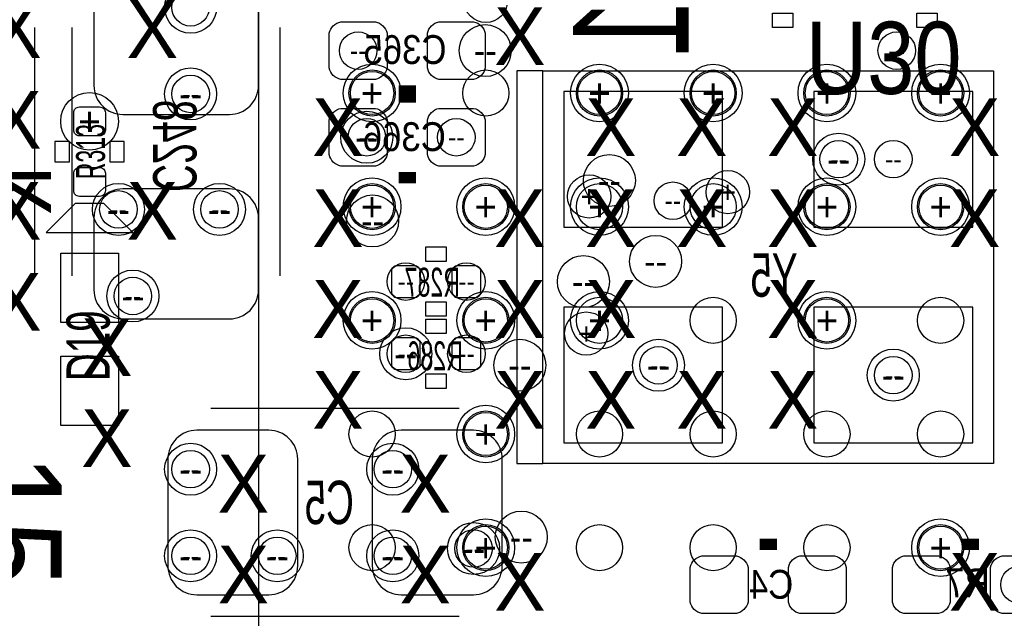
# Model space of a CAD drawing. Extents: x -22 to 398, y -34 to 263.
# Tile 28 of 48: x 21.17 to 29.83, y 33.7 to 38.96. Entities that reach past the tile are written whole.
import ezdxf
from ezdxf.enums import TextEntityAlignment as Align

# ---------------------------------------------------------------- set-up
doc = ezdxf.new("R2010")
doc.units = 0
for name, color, linetype in [('ASSY_BOT', 211, 'CONTINUOUS'), ('ASSY_TOP', 80, 'CONTINUOUS'), ('BOT', 153, 'CONTINUOUS'), ('DRILL', 254, 'CONTINUOUS'), ('SILK_BOT', 120, 'CONTINUOUS'), ('SILK_TOP', 211, 'CONTINUOUS'), ('TOP', 5, 'CONTINUOUS')]:
    doc.layers.add(name, color=color, linetype=linetype)

# ---------------------------------------------------------------- blocks, each defined once
blk = doc.blocks.new('FIGURE_CIRCLE')
blk.add_circle((0, 0), 0.5)

msp = doc.modelspace()

# ---------------------------------------------------------------- linework, layer by layer
at = {"layer": 'BOT'}
for points in [[(22.079204, 38.13048), (23.019004, 38.13048, 0.414214), (23.273004, 38.38448), (23.273004, 39.01948, 0.414214), (23.019004, 39.27348), (22.079204, 39.27348, 0.414214), (21.825204, 39.01948), (21.825204, 38.38448, 0.414214)], [(24.301704, 38.43782), (23.996904, 38.43782, -0.294587), (23.895304, 38.53942), (23.895304, 38.84422, -0.294587), (23.996904, 38.94582), (24.301704, 38.94582, -0.294587), (24.403304, 38.84422), (24.403304, 38.53942, -0.294587)], [(25.165304, 38.43782), (24.860504, 38.43782, -0.294587), (24.758904, 38.53942), (24.758904, 38.84422, -0.294587), (24.860504, 38.94582), (25.165304, 38.94582, -0.294587), (25.266904, 38.84422), (25.266904, 38.53942, -0.294587)], [(24.301704, 37.67582), (23.996904, 37.67582, -0.294587), (23.895304, 37.77742), (23.895304, 38.08222, -0.294587), (23.996904, 38.18382), (24.301704, 38.18382, -0.294587), (24.403304, 38.08222), (24.403304, 37.77742, -0.294587)], [(25.165304, 37.67582), (24.860504, 37.67582, -0.294587), (24.758904, 37.77742), (24.758904, 38.08222, -0.294587), (24.860504, 38.18382), (25.165304, 38.18382, -0.294587), (25.266904, 38.08222), (25.266904, 37.77742, -0.294587)], [(22.079204, 36.33216), (23.019004, 36.33216, 0.414214), (23.273004, 36.58616), (23.273004, 37.22116, 0.414214), (23.019004, 37.47516), (22.079204, 37.47516, 0.414214), (21.825204, 37.22116), (21.825204, 36.58616, 0.414214)], [(24.695404, 36.74872, 0.414214), (24.644604, 36.79952), (24.492204, 36.79952, 0.414214), (24.441404, 36.74872), (24.441404, 36.57092, 0.414214), (24.492204, 36.52012), (24.644604, 36.52012, 0.414214), (24.695404, 36.57092)], [(25.228804, 36.74872, 0.414214), (25.178004, 36.79952), (25.025604, 36.79952, 0.414214), (24.974804, 36.74872), (24.974804, 36.57092, 0.414214), (25.025604, 36.52012), (25.178004, 36.52012, 0.414214), (25.228804, 36.57092)], [(24.441404, 35.93592, 0.414214), (24.492204, 35.88512), (24.644604, 35.88512, 0.414214), (24.695404, 35.93592), (24.695404, 36.11372, 0.414214), (24.644604, 36.16452), (24.492204, 36.16452, 0.414214), (24.441404, 36.11372)], [(24.974804, 35.93592, 0.414214), (25.025604, 35.88512), (25.178004, 35.88512, 0.414214), (25.228804, 35.93592), (25.228804, 36.11372, 0.414214), (25.178004, 36.16452), (25.025604, 36.16452, 0.414214), (24.974804, 36.11372)], [(23.618444, 34.15792), (23.618444, 35.09772, 0.414214), (23.364444, 35.35172), (22.729444, 35.35172, 0.414214), (22.475444, 35.09772), (22.475444, 34.15792, 0.414214), (22.729444, 33.90392), (23.364444, 33.90392, 0.414214)], [(25.416764, 34.15792), (25.416764, 35.09772, 0.414214), (25.162764, 35.35172), (24.527764, 35.35172, 0.414214), (24.273764, 35.09772), (24.273764, 34.15792, 0.414214), (24.527764, 33.90392), (25.162764, 33.90392, 0.414214)], [(27.171904, 34.24682), (27.476704, 34.24682, -0.294587), (27.578304, 34.14522), (27.578304, 33.84042, -0.294587), (27.476704, 33.73882), (27.171904, 33.73882, -0.294587), (27.070304, 33.84042), (27.070304, 34.14522, -0.294587)], [(28.035504, 34.24682), (28.340304, 34.24682, -0.294587), (28.441904, 34.14522), (28.441904, 33.84042, -0.294587), (28.340304, 33.73882), (28.035504, 33.73882, -0.294587), (27.933904, 33.84042), (27.933904, 34.14522, -0.294587)], [(28.949904, 34.24682), (29.254704, 34.24682, -0.294587), (29.356304, 34.14522), (29.356304, 33.84042, -0.294587), (29.254704, 33.73882), (28.949904, 33.73882, -0.294587), (28.848304, 33.84042), (28.848304, 34.14522, -0.294587)], [(29.813504, 34.24682), (30.118304, 34.24682, -0.294587), (30.219904, 34.14522), (30.219904, 33.84042, -0.294587), (30.118304, 33.73882), (29.813504, 33.73882, -0.294587), (29.711904, 33.84042), (29.711904, 34.14522, -0.294587)]]:
    msp.add_lwpolyline(points, format="xyb", close=True, dxfattribs=at)
for points in [[(27.35453, 38.33368), (25.95753, 38.33368), (25.95753, 37.13988), (27.35453, 37.13988)], [(29.554678, 38.33368), (28.157678, 38.33368), (28.157678, 37.13988), (29.554678, 37.13988)], [(27.35453, 36.43376), (25.95753, 36.43376), (25.95753, 35.23996), (27.35453, 35.23996)], [(29.554678, 36.43376), (28.157678, 36.43376), (28.157678, 35.23996), (29.554678, 35.23996)]]:
    msp.add_lwpolyline(points, close=True, dxfattribs=at)
at = {"layer": 'SILK_BOT'}
for points in [[(27.794204, 38.89502), (27.794204, 39.02202), (27.972004, 39.02202), (27.972004, 38.89502)], [(29.242004, 39.02202), (29.242004, 38.89502), (29.064204, 38.89502), (29.064204, 39.02202)], [(25.774904, 38.51402), (25.546304, 38.51402), (25.546304, 35.05962), (25.774904, 35.05962)], [(29.737304, 38.51402), (29.737304, 35.05962), (25.774904, 35.05962), (25.774904, 38.51402)], [(24.924004, 36.96462), (24.924004, 36.83762), (24.746204, 36.83762), (24.746204, 36.96462)], [(24.924004, 36.48202), (24.924004, 36.35502), (24.746204, 36.35502), (24.746204, 36.48202)], [(24.746204, 36.20262), (24.746204, 36.32962), (24.924004, 36.32962), (24.924004, 36.20262)], [(24.746204, 35.72002), (24.746204, 35.84702), (24.924004, 35.84702), (24.924004, 35.72002)]]:
    msp.add_lwpolyline(points, close=True, dxfattribs=at)
for points in [[(21.304504, 36.71062), (21.304504, 38.89502)], [(21.634704, 36.71062), (21.634704, 38.89502)], [(23.463504, 36.71062), (23.463504, 38.89502)], [(25.038304, 35.54222), (22.853904, 35.54222)], [(25.038304, 33.71342), (22.853904, 33.71342)]]:
    msp.add_lwpolyline(points, dxfattribs=at)
at = {"layer": 'SILK_BOT', "const_width": 0.1016}
for points in [[(24.657304, 38.33622), (24.504904, 38.33622)], [(24.657304, 38.28542), (24.504904, 38.28542)], [(24.657304, 37.57422), (24.504904, 37.57422)], [(27.679904, 34.34842), (27.832304, 34.34842)], [(29.457904, 34.34842), (29.610304, 34.34842)]]:
    msp.add_lwpolyline(points, dxfattribs=at)
at = {"layer": 'SILK_TOP'}
msp.add_lwpolyline([(23.271988, 33.318704), (34.27222, 33.318704), (34.27222, 44.318936), (23.271988, 44.318936), (23.271988, 33.318704)], dxfattribs=at)
for points in [[(21.482304, 37.71392), (21.609304, 37.71392), (21.609304, 37.89172), (21.482304, 37.89172)], [(21.964904, 37.71392), (22.091904, 37.71392), (22.091904, 37.89172), (21.964904, 37.89172)], [(21.406104, 37.09162), (22.168104, 37.09162), (21.914104, 37.34562), (21.660104, 37.34562)]]:
    msp.add_lwpolyline(points, close=True, dxfattribs=at)
at = {"layer": 'TOP'}
for points in [[(21.698204, 37.94252, -0.414214), (21.647404, 37.99332), (21.647404, 38.14572, -0.414214), (21.698204, 38.19652), (21.876004, 38.19652, -0.414214), (21.926804, 38.14572), (21.926804, 37.99332, -0.414214), (21.876004, 37.94252)], [(21.698204, 37.40912, -0.414214), (21.647404, 37.45992), (21.647404, 37.61232, -0.414214), (21.698204, 37.66312), (21.876004, 37.66312, -0.414214), (21.926804, 37.61232), (21.926804, 37.45992, -0.414214), (21.876004, 37.40912)]]:
    msp.add_lwpolyline(points, format="xyb", close=True, dxfattribs=at)
for points in [[(21.533104, 36.90874), (22.041104, 36.90874), (22.041104, 36.29914), (21.533104, 36.29914)], [(21.533104, 36.0045), (22.041104, 36.0045), (22.041104, 35.3949), (21.533104, 35.3949)]]:
    msp.add_lwpolyline(points, close=True, dxfattribs=at)
for centre in [(24.271986, 38.318948), (25.271984, 38.318948), (26.271982, 38.318948), (27.27198, 38.318948), (28.272232, 38.318948), (29.271976, 38.318948), (24.271986, 37.318696), (25.271984, 37.318696), (26.271982, 37.318696), (27.27198, 37.318696), (28.272232, 37.318696), (29.271976, 37.318696), (24.271986, 36.318698), (25.271984, 36.318698), (26.271982, 36.318698), (27.27198, 36.318698), (28.272232, 36.318698), (29.271976, 36.318698), (24.271986, 35.3187), (25.271984, 35.3187), (26.271982, 35.3187), (27.27198, 35.3187), (28.272232, 35.3187), (29.271976, 35.3187), (24.271986, 34.318702), (25.271984, 34.318702), (26.271982, 34.318702), (27.27198, 34.318702), (28.272232, 34.318702), (29.271976, 34.318702)]:
    msp.add_circle(centre, 0.2032, dxfattribs=at)

# ---------------------------------------------------------------- block references
at = {"layer": 'DRILL'}
for p, xscale, yscale in [((25.271984, 39.1287), 0.381, 0.381), ((22.676104, 39.07282), 0.4572, 0.4572), ((22.676104, 39.07282), 0.3302, 0.3302), ((25.266904, 38.69182), 0.4572, 0.4572), ((24.149304, 38.69182), 0.3302, 0.3302), ((28.886404, 38.69182), 0.3302, 0.3302), ((22.676104, 38.31082), 0.4572, 0.4572), ((24.271986, 38.318948), 0.508, 0.508), ((26.271982, 38.318948), 0.508, 0.508), ((27.27198, 38.318948), 0.508, 0.508), ((28.272232, 38.318948), 0.508, 0.508), ((29.271976, 38.318948), 0.508, 0.508), ((22.676104, 38.31082), 0.3302, 0.3302), ((24.271986, 38.318948), 0.381, 0.381), ((26.271982, 38.318948), 0.381, 0.381), ((27.27198, 38.318948), 0.381, 0.381), ((28.272232, 38.318948), 0.381, 0.381), ((29.271976, 38.318948), 0.381, 0.381), ((21.787104, 38.06952), 0.508, 0.508), ((24.225504, 37.92982), 0.4572, 0.4572), ((24.225504, 37.92982), 0.3302, 0.3302), ((25.012904, 37.92982), 0.3302, 0.3302), ((28.375864, 37.73678), 0.4572, 0.4572), ((28.375864, 37.73678), 0.3302, 0.3302), ((28.856178, 37.73678), 0.3302, 0.3302), ((26.359104, 37.54882), 0.4572, 0.4572), ((26.181304, 37.409374), 0.381, 0.381), ((27.400504, 37.44722), 0.381, 0.381), ((22.041104, 37.29482), 0.4572, 0.4572), ((22.930104, 37.29482), 0.4572, 0.4572), ((24.271986, 37.318696), 0.508, 0.508), ((24.271986, 37.318696), 0.381, 0.381), ((25.271984, 37.318696), 0.508, 0.508), ((25.271984, 37.318696), 0.381, 0.381), ((26.271982, 37.318696), 0.508, 0.508), ((26.917904, 37.37102), 0.3302, 0.3302), ((27.27198, 37.318696), 0.508, 0.508), ((28.272232, 37.318696), 0.508, 0.508), ((28.272232, 37.318696), 0.381, 0.381), ((29.271976, 37.318696), 0.508, 0.508), ((29.271976, 37.318696), 0.381, 0.381), ((22.041104, 37.29482), 0.3302, 0.3302), ((22.930104, 37.29482), 0.3302, 0.3302), ((24.276304, 37.19322), 0.4572, 0.4572), ((26.765504, 36.83762), 0.4572, 0.4572), ((24.568404, 36.65982), 0.3302, 0.3302), ((25.101804, 36.65982), 0.3302, 0.3302), ((26.130504, 36.65982), 0.4572, 0.4572), ((22.168104, 36.53282), 0.4572, 0.4572), ((22.168104, 36.53282), 0.3302, 0.3302), ((24.271986, 36.318698), 0.508, 0.508), ((25.271984, 36.318698), 0.508, 0.508), ((26.271982, 36.318698), 0.508, 0.508), ((28.272232, 36.318698), 0.508, 0.508), ((24.271986, 36.318698), 0.381, 0.381), ((25.271984, 36.318698), 0.381, 0.381), ((28.272232, 36.318698), 0.381, 0.381), ((26.155904, 36.20262), 0.381, 0.381), ((24.568404, 36.02482), 0.4572, 0.4572), ((24.568404, 36.02482), 0.3302, 0.3302), ((25.101804, 36.02482), 0.3302, 0.3302), ((25.571704, 35.92322), 0.4572, 0.4572), ((26.790904, 35.92322), 0.4572, 0.4572), ((26.790904, 35.92322), 0.3302, 0.3302), ((28.856178, 35.83686), 0.4572, 0.4572), ((28.856178, 35.83686), 0.3302, 0.3302), ((25.271984, 35.3187), 0.508, 0.508), ((25.271984, 35.3187), 0.381, 0.381), ((22.676104, 35.00882), 0.4572, 0.4572), ((22.676104, 35.00882), 0.3302, 0.3302), ((24.454104, 35.00882), 0.4572, 0.4572), ((24.454104, 35.00882), 0.3302, 0.3302), ((25.584404, 34.41192), 0.4572, 0.4572), ((25.271984, 34.318702), 0.508, 0.508), ((29.271976, 34.318702), 0.508, 0.508), ((22.676104, 34.24682), 0.4572, 0.4572), ((23.438104, 34.24682), 0.4572, 0.4572), ((24.454104, 34.24682), 0.4572, 0.4572), ((25.164796, 34.311082), 0.4572, 0.4572), ((25.164796, 34.311082), 0.3302, 0.3302), ((25.271984, 34.318702), 0.381, 0.381), ((29.271976, 34.318702), 0.381, 0.381), ((22.676104, 34.24682), 0.3302, 0.3302), ((23.438104, 34.24682), 0.3302, 0.3302), ((24.454104, 34.24682), 0.3302, 0.3302), ((29.965904, 33.99282), 0.3302, 0.3302)]:
    msp.add_blockref('FIGURE_CIRCLE', p, dxfattribs=dict(at, xscale=xscale, yscale=yscale))

# ---------------------------------------------------------------- texts
at = {"layer": 'ASSY_BOT', "text_generation_flag": 2}
for s, height, width, p in [('C365', 0.254, 0.9, (24.5618, 38.574218)), ('C366', 0.254, 0.9, (24.555704, 37.8079)), ('Y5', 0.381, 0.666667, (27.806904, 36.52647)), ('R287', 0.254, 0.6, (24.80183, 36.52774)), ('R286', 0.254, 0.6, (24.82723, 35.88004)), ('C5', 0.381, 0.666667, (23.895304, 34.52622)), ('C4', 0.254, 0.9, (27.781504, 33.869122)), ('R7', 0.254, 0.9, (29.508704, 33.882584))]:
    msp.add_text(s, height=height, dxfattribs=dict(at, width=width)).set_placement(p, align=Align.CENTER)
at = {"layer": 'ASSY_BOT', "text_generation_flag": 2, "width": 0.666667}
msp.add_text('C248', height=0.381, rotation=270, dxfattribs=at).set_placement((22.345904, 37.85362), align=Align.CENTER)
at = {"layer": 'ASSY_TOP', "width": 0.8784}
msp.add_text('U30', height=0.635, dxfattribs=at).set_placement((28.772104, 38.31082), align=Align.CENTER)
at = {"layer": 'ASSY_TOP', "width": 0.6}
msp.add_text('R313', height=0.254, rotation=90, dxfattribs=at).set_placement((21.922486, 37.80282), align=Align.CENTER)
at = {"layer": 'ASSY_TOP', "width": 0.666667}
msp.add_text('D19', height=0.381, rotation=90, dxfattribs=at).set_placement((21.964904, 35.78352))
at = {"layer": 'DRILL'}
for s, height, p in [('X', 0.508, (21.139404, 38.88232)), ('X', 0.508, (22.339554, 38.88232)), ('X', 0.508, (25.571704, 38.81882)), ('--', 0.1651, (24.149304, 38.69182)), ('--', 0.2286, (25.266904, 38.69182)), ('--', 0.1651, (28.886404, 38.69182)), ('+', 0.254, (24.271986, 38.318948)), ('+', 0.1905, (24.271986, 38.318948)), ('+', 0.254, (26.271982, 38.318948)), ('+', 0.1905, (26.271982, 38.318948)), ('+', 0.254, (27.27198, 38.318948)), ('+', 0.1905, (27.27198, 38.318948)), ('+', 0.254, (28.272232, 38.318948)), ('+', 0.1905, (28.272232, 38.318948)), ('+', 0.254, (29.271976, 38.318948)), ('+', 0.1905, (29.271976, 38.318948)), ('X', 0.508, (21.139404, 38.08222)), ('--', 0.2286, (22.676104, 38.31082)), ('--', 0.1651, (22.676104, 38.31082)), ('X', 0.508, (23.971504, 38.01872)), ('X', 0.508, (26.371804, 38.01872)), ('X', 0.508, (27.171904, 38.01872)), ('X', 0.508, (27.972004, 38.01872)), ('X', 0.508, (29.572204, 38.01872)), ('+', 0.254, (21.787104, 38.06952)), ('--', 0.2286, (24.225504, 37.92982)), ('--', 0.1651, (24.225504, 37.92982)), ('--', 0.1651, (25.012904, 37.92982)), ('--', 0.2286, (28.375864, 37.73678)), ('--', 0.1651, (28.375864, 37.73678)), ('--', 0.1651, (28.856178, 37.73678)), ('X', 0.508, (21.139404, 37.28212)), ('X', 0.508, (22.339554, 37.28212)), ('--', 0.2286, (26.359104, 37.54882)), ('+', 0.1905, (27.400504, 37.44722)), ('X', 0.508, (23.971504, 37.21862)), ('X', 0.508, (25.571704, 37.21862)), ('+', 0.1905, (26.181304, 37.409374)), ('X', 0.508, (26.371804, 37.21862)), ('X', 0.508, (27.171904, 37.21862)), ('X', 0.508, (27.972004, 37.21862)), ('X', 0.508, (29.572204, 37.21862)), ('+', 0.254, (24.271986, 37.318696)), ('+', 0.1905, (24.271986, 37.318696)), ('+', 0.254, (25.271984, 37.318696)), ('+', 0.1905, (25.271984, 37.318696)), ('+', 0.254, (26.271982, 37.318696)), ('--', 0.1651, (26.917904, 37.37102)), ('+', 0.254, (27.27198, 37.318696)), ('+', 0.254, (28.272232, 37.318696)), ('+', 0.1905, (28.272232, 37.318696)), ('+', 0.254, (29.271976, 37.318696)), ('+', 0.1905, (29.271976, 37.318696)), ('--', 0.2286, (22.041104, 37.29482)), ('--', 0.1651, (22.041104, 37.29482)), ('--', 0.2286, (22.930104, 37.29482)), ('--', 0.1651, (22.930104, 37.29482)), ('--', 0.2286, (24.276304, 37.19322)), ('--', 0.2286, (26.765504, 36.83762)), ('X', 0.508, (21.139404, 36.48202)), ('X', 0.508, (23.971504, 36.41852)), ('--', 0.1651, (24.568404, 36.65982)), ('--', 0.1651, (25.101804, 36.65982)), ('X', 0.508, (25.571704, 36.41852)), ('--', 0.2286, (26.130504, 36.65982)), ('X', 0.508, (26.371804, 36.41852)), ('X', 0.508, (27.972004, 36.41852)), ('--', 0.2286, (22.168104, 36.53282)), ('--', 0.1651, (22.168104, 36.53282)), ('+', 0.254, (24.271986, 36.318698)), ('+', 0.1905, (24.271986, 36.318698)), ('+', 0.254, (25.271984, 36.318698)), ('+', 0.1905, (25.271984, 36.318698)), ('+', 0.254, (26.271982, 36.318698)), ('+', 0.254, (28.272232, 36.318698)), ('+', 0.1905, (28.272232, 36.318698)), ('X', 0.508, (21.939504, 36.08197)), ('+', 0.1905, (26.155904, 36.20262)), ('--', 0.2286, (24.568404, 36.02482)), ('--', 0.1651, (24.568404, 36.02482)), ('--', 0.1651, (25.101804, 36.02482)), ('X', 0.508, (23.971504, 35.61842)), ('X', 0.508, (25.571704, 35.61842)), ('--', 0.2286, (25.571704, 35.92322)), ('X', 0.508, (26.371804, 35.61842)), ('--', 0.2286, (26.790904, 35.92322)), ('--', 0.1651, (26.790904, 35.92322)), ('X', 0.508, (27.171904, 35.61842)), ('X', 0.508, (27.972004, 35.61842)), ('--', 0.2286, (28.856178, 35.83686)), ('--', 0.1651, (28.856178, 35.83686)), ('X', 0.508, (21.939504, 35.28187)), ('+', 0.254, (25.271984, 35.3187)), ('+', 0.1905, (25.271984, 35.3187)), ('X', 0.508, (23.139654, 34.88182)), ('X', 0.508, (24.739854, 34.88182)), ('--', 0.2286, (22.676104, 35.00882)), ('--', 0.1651, (22.676104, 35.00882)), ('--', 0.2286, (24.454104, 35.00882)), ('--', 0.1651, (24.454104, 35.00882)), ('+', 0.254, (25.271984, 34.318702)), ('+', 0.1905, (25.271984, 34.318702)), ('--', 0.2286, (25.584404, 34.41192)), ('+', 0.254, (29.271976, 34.318702)), ('+', 0.1905, (29.271976, 34.318702)), ('X', 0.508, (23.139654, 34.08172)), ('X', 0.508, (24.739854, 34.08172)), ('--', 0.2286, (25.164796, 34.311082)), ('--', 0.1651, (25.164796, 34.311082)), ('--', 0.2286, (22.676104, 34.24682)), ('--', 0.1651, (22.676104, 34.24682)), ('--', 0.2286, (23.438104, 34.24682)), ('--', 0.1651, (23.438104, 34.24682)), ('--', 0.2286, (24.454104, 34.24682)), ('--', 0.1651, (24.454104, 34.24682)), ('X', 0.508, (25.571704, 34.01822)), ('X', 0.508, (29.572204, 34.01822))]:
    msp.add_text(s, height=height, dxfattribs=at).set_placement(p, align=Align.MIDDLE_CENTER)
at = {"layer": 'SILK_BOT', "text_generation_flag": 2, "width": 0.675}
msp.add_text('1', height=1.016, rotation=90, dxfattribs=at).set_placement((27.05608, 38.886892), align=Align.CENTER)
at = {"layer": 'SILK_TOP', "width": 0.666667}
msp.add_text('K', height=0.762, rotation=270, dxfattribs=at).set_placement((20.68703, 37.679376))
at = {"layer": 'SILK_TOP', "width": 0.885714}
msp.add_text('15', height=0.889, rotation=270, dxfattribs=at).set_placement((20.653248, 34.555176), align=Align.CENTER)

doc.saveas('drawing.dxf')
